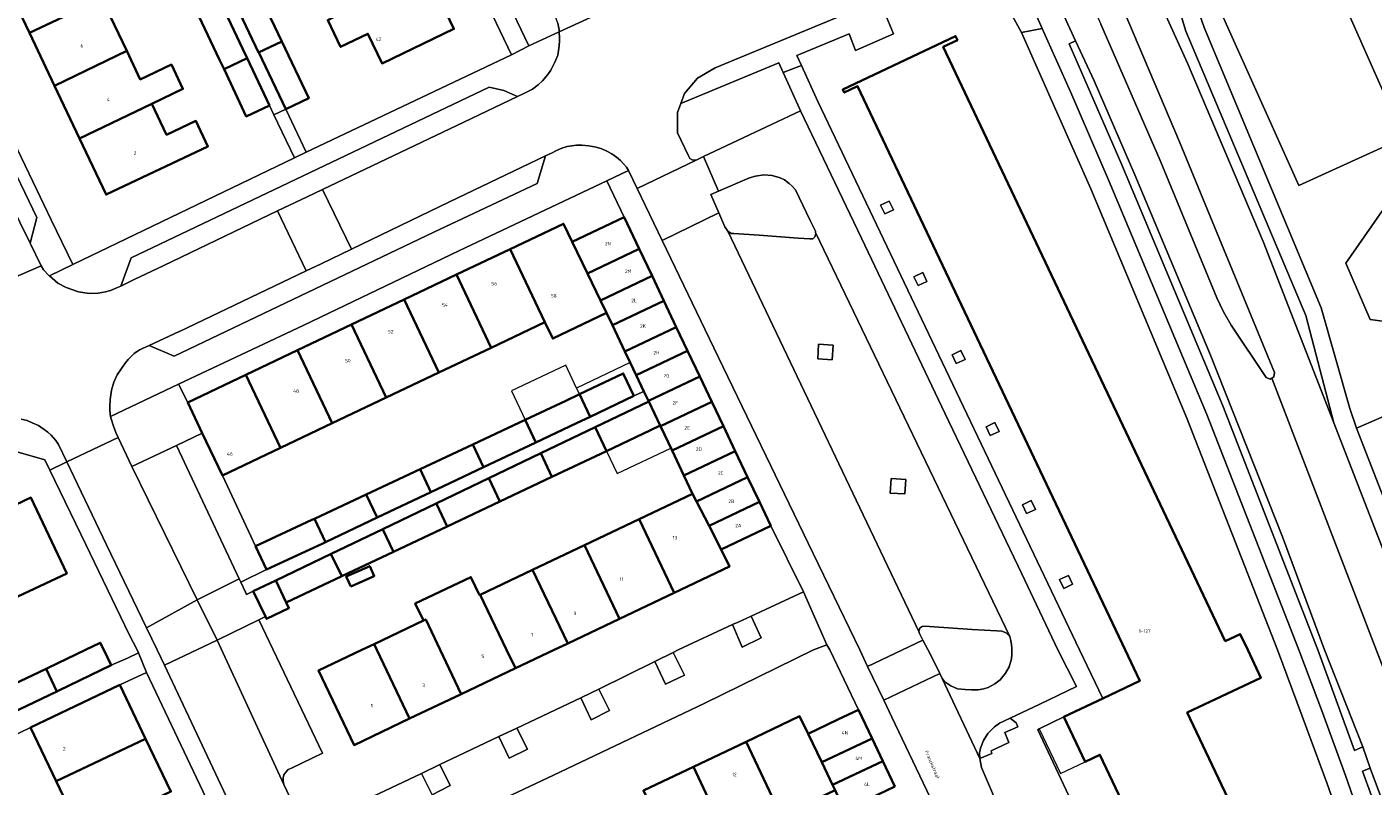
# Model space of a CAD drawing. Header units: metres. Extents: x 73718 to 76933, y 443658 to 446696.
# Tile 48 of 153: x 74535 to 74674, y 445486 to 445564. Entities that reach past the tile are written whole.
import ezdxf
from ezdxf.enums import TextEntityAlignment as Align

# ---------------------------------------------------------------- set-up
doc = ezdxf.new("R2010")
doc.units = ezdxf.units.M
for name, color, linetype, lineweight in [('B-WE-GR-BEPLANTING_CULTUUR_BODEMBEDEKKER-GV', 90, 'Continuous', 18), ('B-WE-GR-BEPLANTING_CULTUUR_HEESTERS-GV', 90, 'Continuous', 18), ('B-WE-OG-BEBOUWING-GV', 7, 'Continuous', 35), ('B-WE-OG-BEBOUWING-T18', 10, 'Continuous', 18), ('B-WE-OG-BEBOUWING_LUIFEL-GV', 7, 'Continuous', 18), ('B-WE-OG-TERREIN_BEGROEID-GV', 7, 'Continuous', 18), ('B-WE-OG-TERREIN_ERF-GV', 7, 'Continuous', 18), ('B-WE-OG-TOPOGRAFIE-T18', 10, 'Continuous', 18), ('B-WE-VH-GESLOTENVERHARDING_ASFALT-GV', 10, 'Continuous', 18), ('B-WE-VH-OPENVERHARDING-GV', 30, 'Continuous', 18), ('B-WE-VH-OPENVERHARDING_BETONSTRAATSTEEN-GV', 30, 'Continuous', 18), ('B-WE-VH-OPENVERHARDING_SIERBESTRATING-GV', 30, 'Continuous', 18), ('B-WE-VH-OPENVERHARDING_STRAATBAKSTEEN-GV', 30, 'Continuous', 18), ('B-WE-VH-OPENVERHARDING_TEGEL-GV', 30, 'Continuous', 18)]:
    doc.layers.add(name, color=color, linetype=linetype, lineweight=lineweight)
doc.styles.add('NLCS-ISO-M200-T18', font='NLCS-ISO.ttf', dxfattribs={"height": 0.36})

msp = doc.modelspace()

# ---------------------------------------------------------------- linework, layer by layer
at = {"layer": 'B-WE-GR-BEPLANTING_CULTUUR_BODEMBEDEKKER-GV', "flags": 128}
for points in [[(74602.576, 445556.102), (74602.231, 445555.162), (74602.221, 445553.081), (74603.353, 445550.717), (74603.509, 445550.458), (74603.725, 445550.319), (74604.133, 445550.268), (74604.895, 445550.632), (74609.62, 445552.886), (74614.876, 445555.351), (74614.766, 445555.582), (74613.094, 445559.287), (74612.649, 445560.275)], [(74606.484, 445544.852), (74607.105, 445543.423), (74607.245, 445543.183), (74607.398, 445542.992), (74607.74, 445542.75), (74608.02, 445542.726), (74610.625, 445542.586), (74614.626, 445542.257), (74615.82, 445542.183), (74616.126, 445542.207), (74616.316, 445542.385), (74616.43, 445542.704), (74616.41, 445542.84), (74616.392, 445542.969), (74615.846, 445544.087), (74614.346, 445547.211), (74614.017, 445547.592), (74613.711, 445547.871), (74613.203, 445548.239), (74612.759, 445548.456), (74611.959, 445548.684), (74611.081, 445548.772), (74610.244, 445548.645), (74609.62, 445548.467), (74606.435, 445547.084), (74605.661, 445546.748)], [(74609.782, 445503.468), (74608.458, 445502.854), (74607.88, 445502.586), (74608.868, 445500.282), (74610.805, 445501.232)], [(74636.341, 445501.357), (74636.176, 445501.559), (74635.971, 445501.75), (74635.528, 445501.914), (74635.032, 445501.966), (74632.479, 445502.103), (74628.096, 445502.381), (74627.41, 445502.445), (74627.27, 445502.369), (74627.118, 445502.228), (74627.054, 445502.026), (74627.016, 445501.874), (74627.066, 445501.695), (74627.18, 445501.479), (74627.427, 445501.009), (74627.942, 445500.027), (74627.956, 445500), (74629.163, 445497.586), (74629.418, 445497.053), (74629.596, 445496.843), (74629.774, 445496.634), (74630.308, 445496.318), (74630.994, 445496.014), (74631.782, 445495.939), (74632.417, 445495.902), (74633.115, 445495.902), (74633.699, 445496.005), (74634.119, 445496.146), (74634.816, 445496.515), (74635.35, 445496.922), (74635.907, 445497.596), (74636.275, 445498.27), (74636.516, 445499.07), (74636.566, 445499.527), (74636.57, 445500), (74636.57, 445500.163), (74636.543, 445500.531), (74636.467, 445500.962)], [(74601.773, 445499.735), (74599.898, 445498.81), (74600.982, 445496.461), (74602.951, 445497.391)], [(74594.142, 445495.967), (74593.369, 445495.586), (74592.297, 445495.079), (74593.366, 445492.82), (74595.229, 445493.768)], [(74585.736, 445491.972), (74583.885, 445491.097), (74584.957, 445488.891), (74586.816, 445489.794)], [(74575.932, 445487.322), (74577.016, 445485.103), (74578.865, 445486.09), (74577.823, 445488.222)]]:
    msp.add_lwpolyline(points, close=True, dxfattribs=at)
at = {"layer": 'B-WE-GR-BEPLANTING_CULTUUR_HEESTERS-GV', "flags": 128}
for points in [[(74582.853, 445579.275), (74579.471, 445577.68), (74586.956, 445562.01), (74590.081, 445563.434), (74590.069, 445563.636), (74589.929, 445564.322), (74589.661, 445565.085), (74585.938, 445572.831)], [(74668.724, 445570.83), (74676.214, 445553.917), (74679.557, 445555.46), (74669.982, 445576.981), (74669.35, 445576.701), (74666.744, 445575.549)], [(74624.41, 445545.176), (74623.979, 445546.078), (74623.077, 445545.648), (74623.508, 445544.745)], [(74627.408, 445538.722), (74626.506, 445538.292), (74626.936, 445537.389), (74627.839, 445537.82)], [(74616.626, 445529.881), (74618.123, 445529.786), (74618.218, 445531.283), (74616.721, 445531.378)], [(74630.425, 445530.294), (74630.855, 445529.392), (74631.758, 445529.823), (74631.327, 445530.725)], [(74544.769, 445521.794), (74546.192, 445518.811), (74550.764, 445520.972), (74553.426, 445522.237), (74551.924, 445525.396), (74550.997, 445527.259), (74544.005, 445523.971), (74544.057, 445523.711), (74544.298, 445522.962), (74544.552, 445522.303)], [(74633.922, 445522.903), (74634.353, 445522), (74635.255, 445522.431), (74634.824, 445523.334)], [(74550.764, 445520.972), (74557.218, 445507.288), (74557.372, 445506.965), (74560.021, 445508.247), (74558.901, 445510.652), (74555.487, 445517.901), (74553.426, 445522.237)], [(74624.18, 445517.598), (74624.085, 445516.101), (74625.582, 445516.007), (74625.677, 445517.504)], [(74638.55, 445515.327), (74637.647, 445514.896), (74638.078, 445513.993), (74638.981, 445514.424)], [(74641.906, 445506.308), (74642.809, 445506.738), (74642.378, 445507.641), (74641.475, 445507.21)], [(74633.294, 445488.847), (74634.524, 445489.35), (74634.425, 445489.627), (74636.27, 445490.482), (74635.848, 445491.53), (74637.18, 445492.114), (74637.017, 445492.512), (74636.408, 445492.996), (74635.293, 445492.463), (74634.786, 445492.099), (74634.097, 445491.418), (74633.638, 445490.694), (74633.346, 445489.919), (74633.228, 445489.418)]]:
    msp.add_lwpolyline(points, close=True, dxfattribs=at)
for points in [[(74676.794, 445552.568), (74666.021, 445547.672), (74657.816, 445565.927), (74667.349, 445570.206), (74665.218, 445574.848), (74664.944, 445574.7), (74664.437, 445575.697), (74663.939, 445576.255), (74663.232, 445576.497), (74662.521, 445576.363), (74662.498, 445576.359), (74657.551, 445574.033), (74656.324, 445573.162), (74655.428, 445571.951), (74654.954, 445570.523), (74654.953, 445570.521), (74655.376, 445567.298), (74655.727, 445565.573), (74656.3, 445563.907), (74668.328, 445535.124), (74671.29, 445524.761), (74671.968, 445522.756), (74681.438, 445526.853)], [(74676.118, 445533.539), (74673.372, 445533.902), (74670.85, 445539.71), (74677.285, 445548.949)]]:
    msp.add_lwpolyline(points, dxfattribs=at)
at = {"layer": 'B-WE-OG-BEBOUWING-GV', "flags": 128}
for points in [[(74533.113, 445568.748), (74535.681, 445563.328), (74543.116, 445566.879), (74541.845, 445569.54), (74540.549, 445572.297)], [(74566.894, 445564.978), (74566.907, 445564.95), (74566.302, 445564.66), (74567.62, 445561.906), (74570.428, 445563.25), (74571.887, 445560.204), (74579.27, 445563.738), (74576.485, 445569.556)], [(74558.981, 445567.919), (74556.62, 445566.779), (74559.214, 445561.313), (74561.596, 445562.45)], [(74535.681, 445563.328), (74538.252, 445557.899), (74545.671, 445561.486), (74543.116, 445566.879)], [(74553.061, 445565.059), (74555.206, 445560.557), (74555.655, 445559.605), (74558.024, 445560.743), (74557.583, 445561.678), (74555.428, 445566.203)], [(74641.908, 445493.116), (74644.091, 445488.518), (74645.604, 445489.236), (74674.863, 445427.597), (74683.865, 445431.87), (74654.584, 445493.554), (74662.148, 445497.144), (74660.792, 445500), (74660.02, 445501.627), (74658.477, 445500.895), (74629.52, 445561.897), (74630.981, 445562.591), (74630.782, 445563.011), (74619.207, 445557.517), (74619.354, 445557.208), (74620.723, 445557.858), (74648.187, 445500), (74649.699, 445496.814), (74645.912, 445495.016)], [(74538.252, 445557.899), (74540.819, 445552.481), (74548.248, 445556.048), (74551.437, 445557.58), (74550.251, 445560.084), (74547.053, 445558.569), (74545.671, 445561.486)], [(74562.002, 445555.498), (74564.382, 445556.639), (74561.596, 445562.45), (74559.214, 445561.313), (74559.216, 445561.309)], [(74555.655, 445559.605), (74557.935, 445554.769), (74560.313, 445555.89), (74558.024, 445560.743)], [(74548.248, 445556.048), (74540.819, 445552.481), (74543.543, 445546.732), (74554.009, 445551.691), (74552.769, 445554.307), (74549.75, 445552.877)], [(74594.949, 445534.589), (74594.329, 445535.874), (74592.994, 445538.642), (74591.416, 445541.882), (74590.527, 445543.751), (74585.033, 445541.139), (74588.609, 445533.65), (74589.417, 445531.959)], [(74596.743, 445544.415), (74591.416, 445541.882), (74592.994, 445538.642), (74598.291, 445541.16)], [(74585.033, 445541.139), (74579.537, 445538.526), (74583.076, 445531.019), (74588.609, 445533.65)], [(74599.61, 445538.385), (74598.291, 445541.16), (74592.994, 445538.642), (74594.329, 445535.874)], [(74574.167, 445535.972), (74577.715, 445528.47), (74583.076, 445531.019), (74579.537, 445538.526)], [(74600.825, 445535.831), (74599.61, 445538.385), (74594.329, 445535.874), (74594.949, 445534.589), (74595.551, 445533.323)], [(74574.167, 445535.972), (74568.757, 445533.4), (74572.306, 445525.898), (74577.715, 445528.47)], [(74600.825, 445535.831), (74595.551, 445533.323), (74596.833, 445530.626), (74602.107, 445533.134)], [(74563.207, 445530.761), (74566.777, 445523.269), (74572.306, 445525.898), (74568.757, 445533.4)], [(74597.993, 445528.187), (74603.267, 445530.694), (74602.107, 445533.134), (74596.833, 445530.626), (74597.367, 445529.502)], [(74557.888, 445528.232), (74561.46, 445520.741), (74566.777, 445523.269), (74563.207, 445530.761)], [(74597.993, 445528.187), (74598.785, 445526.521), (74599.238, 445525.569), (74604.512, 445528.076), (74603.267, 445530.694)], [(74597.753, 445526.073), (74596.658, 445528.376), (74592.152, 445526.232), (74593.25, 445523.93)], [(74551.924, 445525.396), (74553.426, 445522.237), (74555.487, 445517.901), (74561.46, 445520.741), (74557.888, 445528.232)], [(74600.48, 445522.957), (74605.753, 445525.465), (74604.512, 445528.076), (74599.238, 445525.569), (74599.272, 445525.498), (74600.451, 445523.019)], [(74587.666, 445521.284), (74591.869, 445523.273), (74593.25, 445523.93), (74592.152, 445526.232), (74590.774, 445525.576), (74586.571, 445523.606)], [(74599.272, 445525.498), (74593.764, 445522.855), (74593.792, 445522.796), (74594.933, 445520.406), (74599.465, 445522.546), (74600.451, 445523.019)], [(74601.673, 445520.449), (74606.946, 445522.957), (74605.753, 445525.465), (74600.48, 445522.957)], [(74582.311, 445518.751), (74587.666, 445521.284), (74586.571, 445523.606), (74581.205, 445521.09)], [(74593.764, 445522.855), (74588.187, 445520.178), (74588.213, 445520.123), (74589.338, 445517.762), (74594.933, 445520.406), (74593.792, 445522.796)], [(74608.164, 445520.395), (74606.946, 445522.957), (74601.673, 445520.449), (74602.891, 445517.888)], [(74582.311, 445518.751), (74581.205, 445521.09), (74575.783, 445518.549), (74576.899, 445516.19), (74578.83, 445517.104)], [(74588.187, 445520.178), (74582.847, 445517.616), (74582.872, 445517.564), (74583.986, 445515.233), (74589.338, 445517.762), (74588.213, 445520.123)], [(74603.777, 445516.024), (74604.18, 445515.242), (74609.428, 445517.737), (74608.164, 445520.395), (74602.891, 445517.888)], [(74575.783, 445518.549), (74570.259, 445515.959), (74571.391, 445513.584), (74576.899, 445516.19)], [(74582.847, 445517.616), (74577.45, 445515.026), (74577.473, 445514.977), (74578.578, 445512.679), (74583.986, 445515.233), (74582.872, 445517.564)], [(74610.636, 445515.195), (74609.428, 445517.737), (74604.18, 445515.242), (74605.47, 445512.738)], [(74566.074, 445511.068), (74571.391, 445513.584), (74570.259, 445515.959), (74564.932, 445513.462)], [(74603.777, 445516.024), (74598.275, 445513.408), (74601.883, 445505.852), (74607.558, 445508.551), (74606.726, 445510.302), (74605.47, 445512.738), (74604.18, 445515.242)], [(74530.255, 445512.997), (74533.959, 445505.225), (74539.505, 445507.847), (74535.826, 445515.63)], [(74577.45, 445515.026), (74571.959, 445512.391), (74571.981, 445512.346), (74573.062, 445510.072), (74578.578, 445512.679), (74577.473, 445514.977)], [(74611.813, 445512.721), (74610.636, 445515.195), (74605.47, 445512.738), (74606.726, 445510.302)], [(74566.074, 445511.068), (74564.932, 445513.462), (74564.67, 445513.339), (74558.901, 445510.652), (74560.021, 445508.247), (74565.79, 445510.934)], [(74596.284, 445503.19), (74601.883, 445505.852), (74598.275, 445513.408), (74592.682, 445510.748)], [(74571.959, 445512.391), (74566.656, 445509.847), (74566.676, 445509.805), (74567.746, 445507.561), (74573.062, 445510.072), (74571.981, 445512.346)], [(74596.284, 445503.19), (74592.682, 445510.748), (74587.342, 445508.209), (74590.951, 445500.654)], [(74560.964, 445507.115), (74562.043, 445504.866), (74567.746, 445507.561), (74566.676, 445509.805), (74566.656, 445509.847)], [(74568.668, 445506.513), (74571.08, 445507.581), (74570.627, 445508.605), (74568.215, 445507.537)], [(74585.586, 445498.103), (74589.575, 445500), (74590.951, 445500.654), (74587.342, 445508.209), (74581.958, 445505.649), (74584.674, 445500)], [(74559.908, 445503.411), (74560.021, 445503.177), (74562.323, 445504.282), (74562.043, 445504.866), (74560.964, 445507.115), (74558.661, 445506.01)], [(74580.013, 445495.453), (74585.586, 445498.103), (74584.674, 445500), (74581.958, 445505.649), (74581.897, 445505.62), (74581.014, 445507.478), (74575.301, 445504.761), (74576.134, 445503.01), (74576.367, 445503.121), (74577.851, 445500)], [(74580.013, 445495.453), (74577.851, 445500), (74576.367, 445503.121), (74576.134, 445503.01), (74571.066, 445500.6), (74571.352, 445500), (74574.721, 445492.937)], [(74538.484, 445495.731), (74538.698, 445495.833), (74544.068, 445498.426), (74543.308, 445500), (74542.953, 445500.736), (74541.429, 445500), (74537.582, 445498.142), (74537.381, 445498.047)], [(74574.721, 445492.937), (74571.352, 445500), (74571.066, 445500.6), (74569.805, 445500), (74565.37, 445497.891), (74569.016, 445490.224)], [(74533.055, 445493.137), (74538.484, 445495.731), (74537.381, 445498.047), (74531.943, 445495.47)], [(74544.951, 445496.419), (74535.783, 445492.035), (74538.423, 445486.513), (74547.601, 445490.877)], [(74620.81, 445493.847), (74618.691, 445492.839), (74615.632, 445491.385), (74617.035, 445488.456), (74622.205, 445490.914)], [(74615.632, 445491.385), (74614.774, 445493.191), (74609.266, 445490.572), (74612.873, 445482.968), (74618.404, 445485.598), (74618.149, 445486.13), (74617.035, 445488.456)], [(74547.601, 445490.877), (74538.423, 445486.513), (74541.018, 445481.086), (74550.196, 445485.45)], [(74609.266, 445490.572), (74603.868, 445488.005), (74607.442, 445480.386), (74612.873, 445482.968)], [(74617.035, 445488.456), (74618.149, 445486.13), (74623.312, 445488.585), (74622.205, 445490.914)], [(74624.562, 445485.956), (74623.312, 445488.585), (74618.149, 445486.13), (74618.404, 445485.598), (74618.691, 445484.995), (74619.401, 445483.502)], [(74602.252, 445477.918), (74604.7, 445479.082), (74605.504, 445477.392), (74608.237, 445478.692), (74607.442, 445480.386), (74603.868, 445488.005), (74598.721, 445485.558)]]:
    msp.add_lwpolyline(points, close=True, dxfattribs=at)
at = {"layer": 'B-WE-OG-BEBOUWING_LUIFEL-GV', "flags": 128}
for points in [[(74592.152, 445526.232), (74591.848, 445526.878), (74590.747, 445529.219), (74585.166, 445526.593), (74586.571, 445523.606)], [(74591.848, 445526.878), (74592.152, 445526.232), (74596.658, 445528.376), (74597.753, 445526.073), (74598.785, 445526.521), (74597.993, 445528.187), (74597.367, 445529.502)], [(74599.465, 445522.546), (74594.933, 445520.406), (74596.02, 445518.104), (74601.548, 445520.711), (74600.48, 445522.957), (74600.451, 445523.019)], [(74641.908, 445493.116), (74639.362, 445491.907), (74641.545, 445487.309), (74644.091, 445488.518)]]:
    msp.add_lwpolyline(points, close=True, dxfattribs=at)
at = {"layer": 'B-WE-OG-TERREIN_BEGROEID-GV', "flags": 128}
for points in [[(74648.599, 445573.426), (74654.616, 445560.215), (74662.387, 445541.907), (74669.62, 445523.314), (74666.763, 445534.327), (74654.421, 445563.507), (74653.766, 445565.667), (74653.328, 445568.288), (74652.959, 445569.743), (74651.296, 445573.555), (74650.734, 445574.008), (74650.013, 445574.038)], [(74672.611, 445490.037), (74668.686, 445500), (74664.354, 445511.603), (74656.969, 445530.265), (74649.191, 445548.767), (74645.013, 445558.416), (74643.108, 445562.505), (74642.438, 445562.229), (74647.851, 445549.8), (74658.249, 445525.035), (74667.978, 445500), (74669.885, 445494.846), (74671.764, 445489.681)], [(74676.21, 445480.265), (74673.369, 445487.869), (74672.573, 445487.554), (74675.335, 445479.957)]]:
    msp.add_lwpolyline(points, close=True, dxfattribs=at)
at = {"layer": 'B-WE-OG-TERREIN_ERF-GV', "flags": 128}
for points in [[(74528.759, 445563.18), (74537.92, 445544.161), (74540.142, 445539.548), (74562.907, 445550.494), (74560.782, 445554.913), (74560.776, 445554.925), (74560.313, 445555.89), (74557.935, 445554.769), (74555.655, 445559.605), (74555.206, 445560.557), (74553.061, 445565.059), (74550.51, 445570.411), (74547.932, 445575.821), (74545.247, 445581.456), (74542.768, 445586.659), (74542.702, 445586.795), (74539.973, 445592.454), (74532.656, 445588.959)], [(74535.363, 445583.246), (74537.694, 445584.374), (74538.586, 445583.211), (74539.982, 445580.278), (74540.216, 445579.051), (74537.879, 445577.934), (74540.549, 445572.297), (74541.845, 445569.54), (74543.116, 445566.879), (74545.671, 445561.486), (74547.053, 445558.569), (74550.251, 445560.084), (74551.437, 445557.58), (74548.248, 445556.048), (74549.75, 445552.877), (74552.769, 445554.307), (74554.009, 445551.691), (74543.543, 445546.732), (74540.819, 445552.481), (74538.252, 445557.899), (74535.681, 445563.328), (74533.113, 445568.748)], [(74558.981, 445567.919), (74561.596, 445562.45), (74564.382, 445556.639), (74562.002, 445555.498), (74564.101, 445551.077), (74585.19, 445561.082), (74575.889, 445580.485)], [(74576.485, 445569.556), (74579.27, 445563.738), (74571.887, 445560.204), (74570.428, 445563.25), (74567.62, 445561.906), (74566.302, 445564.66)], [(74623.729, 445564.886), (74624.399, 445563.227), (74620.504, 445561.53), (74619.872, 445563.226), (74614.486, 445561.016), (74614.962, 445559.973), (74616.639, 445556.302), (74629.056, 445530.254), (74643.528, 445500), (74645.912, 445495.016), (74649.699, 445496.814), (74648.187, 445500), (74620.723, 445557.858), (74619.354, 445557.208), (74619.207, 445557.517), (74630.782, 445563.011), (74630.981, 445562.591), (74629.52, 445561.897), (74658.477, 445500.895), (74660.02, 445501.627), (74660.792, 445500), (74662.148, 445497.144), (74654.584, 445493.554), (74683.865, 445431.87)], [(74675.74, 445466.919), (74668.899, 445486.348), (74666.387, 445493.183), (74663.831, 445500), (74654.522, 445523.775), (74644.68, 445547.335), (74637.573, 445563.389), (74636.582, 445565.108)], [(74569.699, 445484.358), (74575.932, 445487.322), (74577.823, 445488.222), (74579.698, 445489.114), (74583.885, 445491.097), (74585.736, 445491.972), (74592.297, 445495.079), (74593.369, 445495.586), (74594.142, 445495.967), (74599.898, 445498.81), (74601.773, 445499.735), (74602.307, 445500), (74607.88, 445502.586), (74608.458, 445502.854), (74609.782, 445503.468), (74615.176, 445505.971), (74611.813, 445512.721), (74606.726, 445510.302), (74607.558, 445508.551), (74601.883, 445505.852), (74596.284, 445503.19), (74590.951, 445500.654), (74589.575, 445500), (74585.586, 445498.103), (74580.013, 445495.453), (74574.721, 445492.937), (74569.016, 445490.224), (74565.37, 445497.891), (74569.805, 445500), (74571.066, 445500.6), (74576.134, 445503.01), (74575.301, 445504.761), (74581.014, 445507.478), (74581.897, 445505.62), (74581.958, 445505.649), (74587.342, 445508.209), (74592.682, 445510.748), (74598.275, 445513.408), (74603.777, 445516.024), (74602.891, 445517.888), (74601.673, 445520.449), (74600.48, 445522.957), (74600.451, 445523.019), (74599.465, 445522.546), (74594.933, 445520.406), (74589.338, 445517.762), (74583.986, 445515.233), (74578.578, 445512.679), (74573.062, 445510.072), (74567.746, 445507.561), (74562.043, 445504.866), (74562.323, 445504.282), (74560.021, 445503.177), (74559.908, 445503.411), (74559.23, 445503.079), (74560.714, 445500), (74565.763, 445489.385), (74562.589, 445487.842), (74562.233, 445487.716), (74562.005, 445487.449), (74561.801, 445487.181), (74561.714, 445486.864), (74561.74, 445486.521), (74561.79, 445486.181), (74561.79, 445486.178), (74563.968, 445481.635)], [(74531.943, 445495.47), (74537.381, 445498.047), (74537.582, 445498.142), (74541.429, 445500), (74542.953, 445500.736), (74543.308, 445500), (74544.068, 445498.426), (74545.755, 445499.158), (74546.86, 445499.694), (74546.739, 445500), (74545.9, 445501.575), (74541.479, 445510.82), (74537.767, 445518.461), (74537.26, 445519.505), (74534.274, 445520.368)], [(74530.255, 445512.997), (74535.826, 445515.63), (74539.505, 445507.847), (74533.959, 445505.225)], [(74598.721, 445485.558), (74603.868, 445488.005), (74609.266, 445490.572), (74614.774, 445493.191), (74615.632, 445491.385), (74618.691, 445492.839), (74620.81, 445493.847), (74617.881, 445500), (74617.577, 445500.523), (74616.191, 445500), (74604.982, 445494.5), (74589.494, 445487.135), (74580.341, 445482.815)], [(74559.267, 445473.309), (74547.701, 445497.688), (74544.951, 445496.419), (74547.601, 445490.877), (74550.196, 445485.45)], [(74674.863, 445427.597), (74645.604, 445489.236), (74644.091, 445488.518), (74641.908, 445493.116), (74639.362, 445491.907), (74639.229, 445491.803), (74645.039, 445479.397), (74659.077, 445449.929), (74670.198, 445426.641), (74671.948, 445422.979), (74672.025, 445422.818), (74676.462, 445424.912)], [(74541.018, 445481.086), (74538.423, 445486.513), (74535.783, 445492.035), (74527.846, 445488.183)]]:
    msp.add_lwpolyline(points, dxfattribs=at)
for points in [[(74596.743, 445544.415), (74594.965, 445548.166), (74579.767, 445540.961), (74563.836, 445533.347), (74550.997, 445527.259), (74551.924, 445525.396), (74557.888, 445528.232), (74563.207, 445530.761), (74568.757, 445533.4), (74574.167, 445535.972), (74579.537, 445538.526), (74585.033, 445541.139), (74590.527, 445543.751), (74591.416, 445541.882)], [(74623.979, 445546.078), (74624.41, 445545.176), (74623.508, 445544.745), (74623.077, 445545.648)], [(74626.506, 445538.292), (74627.408, 445538.722), (74627.839, 445537.82), (74626.936, 445537.389)], [(74671.968, 445522.756), (74680.831, 445500), (74681.178, 445499.109), (74682.518, 445499.584), (74683.245, 445499.103), (74684.807, 445498.334), (74686.477, 445497.84), (74688.207, 445497.637), (74689.946, 445497.728), (74691.223, 445497.998), (74693.253, 445498.779), (74705.571, 445503.769), (74708.98, 445505.101), (74713.91, 445507.029), (74717.48, 445508.424), (74716.438, 445510.621), (74715.406, 445512.902), (74710.301, 445524.184), (74704.558, 445536.882), (74690.623, 445530.844), (74681.438, 445526.853)], [(74555.487, 445517.901), (74558.901, 445510.652), (74564.67, 445513.339), (74564.932, 445513.462), (74570.259, 445515.959), (74575.783, 445518.549), (74581.205, 445521.09), (74586.571, 445523.606), (74590.774, 445525.576), (74592.152, 445526.232), (74596.658, 445528.376), (74597.753, 445526.073), (74598.785, 445526.521), (74597.993, 445528.187), (74597.367, 445529.502), (74596.833, 445530.626), (74595.551, 445533.323), (74594.949, 445534.589), (74589.417, 445531.959), (74588.609, 445533.65), (74583.076, 445531.019), (74577.715, 445528.47), (74572.306, 445525.898), (74566.777, 445523.269), (74561.46, 445520.741)], [(74631.327, 445530.725), (74631.758, 445529.823), (74630.855, 445529.392), (74630.425, 445530.294)], [(74634.353, 445522), (74633.922, 445522.903), (74634.824, 445523.334), (74635.255, 445522.431)], [(74638.55, 445515.327), (74638.981, 445514.424), (74638.078, 445513.993), (74637.647, 445514.896)], [(74568.668, 445506.513), (74568.215, 445507.537), (74570.627, 445508.605), (74571.08, 445507.581)], [(74641.906, 445506.308), (74641.475, 445507.21), (74642.378, 445507.641), (74642.809, 445506.738)]]:
    msp.add_lwpolyline(points, close=True, dxfattribs=at)
at = {"layer": 'B-WE-VH-GESLOTENVERHARDING_ASFALT-GV', "flags": 128}
for points in [[(74677.353, 445503.373), (74669.62, 445523.314), (74662.387, 445541.907), (74654.616, 445560.215), (74648.599, 445573.426), (74647.808, 445575.162), (74646.372, 445578.315), (74645.716, 445579.66), (74640.936, 445577.545), (74645.897, 445566.797), (74646.86, 445567.208), (74647.244, 445567.212), (74647.525, 445566.95), (74653.797, 445552.153), (74663.528, 445528.482), (74663.487, 445528.032), (74663.258, 445527.887), (74682.615, 445477.585)], [(74639.601, 445570.157), (74643.108, 445562.505), (74645.013, 445558.416), (74649.191, 445548.767), (74656.969, 445530.265), (74664.354, 445511.603), (74668.686, 445500), (74672.611, 445490.037), (74673.369, 445487.869), (74676.21, 445480.265)], [(74596.128, 445566.215), (74590.081, 445563.434), (74590.119, 445562.786), (74590.101, 445562.521), (74590.069, 445562.023), (74589.929, 445561.059), (74589.623, 445560.321), (74589.217, 445559.509), (74588.899, 445559.064), (74588.379, 445558.429), (74587.934, 445558.01), (74587.35, 445557.565), (74586.978, 445557.381), (74586.524, 445557.157), (74585.793, 445556.808), (74581.074, 445554.552), (74565.775, 445547.265), (74568.732, 445541.131), (74578.813, 445545.99), (74588.668, 445550.713), (74589.345, 445551.038), (74589.802, 445551.254), (74590.361, 445551.494), (74590.881, 445551.659), (74591.391, 445551.75), (74591.847, 445551.813), (74592.419, 445551.813), (74593.13, 445551.738), (74593.88, 445551.61), (74594.452, 445551.445), (74594.986, 445551.205), (74595.48, 445550.925), (74595.964, 445550.582), (74596.357, 445550.253), (74596.687, 445549.896), (74596.979, 445549.542), (74597.195, 445549.223), (74598.073, 445547.369), (74604.133, 445550.268), (74603.725, 445550.319), (74603.509, 445550.458), (74603.353, 445550.717), (74602.221, 445553.081), (74602.231, 445555.162), (74602.576, 445556.102), (74602.949, 445557.115), (74604.291, 445558.706), (74606.095, 445559.744), (74626.229, 445568.103)], [(74589.929, 445564.322), (74590.069, 445563.636), (74590.081, 445563.434), (74596.128, 445566.215)], [(74682.615, 445477.585), (74663.258, 445527.887), (74663.105, 445527.79), (74662.68, 445527.945), (74659.082, 445533.318), (74658.308, 445534.708), (74657.626, 445536.146), (74651.787, 445550.246), (74645.703, 445564.242)], [(74530.919, 445536.863), (74536.891, 445539.408), (74535.751, 445541.735), (74533.626, 445546.075)], [(74534.82, 445523.67), (74535.456, 445523.531), (74535.938, 445523.315), (74536.6, 445523.023), (74537.183, 445522.63), (74537.577, 445522.351), (74537.921, 445522.032), (74538.149, 445521.766), (74538.379, 445521.487), (74538.645, 445521.081), (74539.509, 445519.291), (74544.769, 445521.794), (74544.552, 445522.303), (74544.298, 445522.962), (74544.057, 445523.711), (74544.005, 445523.971), (74543.967, 445524.157), (74543.933, 445524.689), (74543.917, 445524.944), (74543.955, 445525.718), (74544.095, 445526.646), (74544.349, 445527.484), (74544.679, 445528.233), (74545.047, 445528.793), (74545.491, 445529.416), (74545.809, 445529.797), (74546.445, 445530.418), (74546.99, 445530.788), (74547.091, 445530.843), (74547.27, 445530.94), (74547.96, 445531.255), (74551.055, 445532.668), (74551.08, 445532.68), (74564.102, 445538.906), (74561.157, 445545.059), (74549.467, 445539.463), (74546.432, 445538.005), (74545.073, 445537.353), (74544.729, 445537.188), (74544.005, 445536.908), (74543.485, 445536.755), (74542.748, 445536.603), (74541.82, 445536.59), (74540.702, 445536.767), (74539.432, 445537.211), (74538.605, 445537.642), (74537.718, 445538.383), (74537.691, 445538.405), (74537.131, 445539.001), (74536.891, 445539.408), (74530.919, 445536.863)]]:
    msp.add_lwpolyline(points, dxfattribs=at)
for points in [[(74676.794, 445552.568), (74676.214, 445553.917), (74668.724, 445570.83), (74667.349, 445570.206), (74657.816, 445565.927), (74666.021, 445547.672)], [(74564.102, 445538.906), (74565.627, 445539.635), (74568.732, 445541.131), (74565.775, 445547.265), (74564.179, 445546.505), (74561.157, 445545.059)]]:
    msp.add_lwpolyline(points, close=True, dxfattribs=at)
at = {"layer": 'B-WE-VH-OPENVERHARDING-GV', "flags": 128}
msp.add_lwpolyline([(74558.661, 445506.01), (74560.964, 445507.115), (74566.656, 445509.847), (74571.959, 445512.391), (74577.45, 445515.026), (74582.847, 445517.616), (74588.187, 445520.178), (74593.764, 445522.855), (74599.272, 445525.498), (74599.238, 445525.569), (74598.785, 445526.521), (74597.753, 445526.073), (74593.25, 445523.93), (74591.869, 445523.273), (74587.666, 445521.284), (74582.311, 445518.751), (74578.83, 445517.104), (74576.899, 445516.19), (74571.391, 445513.584), (74566.074, 445511.068), (74565.79, 445510.934), (74560.021, 445508.247), (74557.372, 445506.965), (74557.854, 445505.935), (74557.976, 445505.681)], close=True, dxfattribs=at)
msp.add_lwpolyline([(74527.846, 445488.183), (74535.783, 445492.035), (74544.951, 445496.419), (74547.701, 445497.688), (74546.86, 445499.694), (74545.755, 445499.158), (74544.068, 445498.426), (74538.698, 445495.833), (74538.484, 445495.731), (74533.055, 445493.137)], dxfattribs=at)
at = {"layer": 'B-WE-VH-OPENVERHARDING_BETONSTRAATSTEEN-GV', "flags": 128}
for points in [[(74535.751, 445541.735), (74536.444, 445544.386), (74533.116, 445551.306), (74529.289, 445559.273), (74527.06, 445559.778), (74527.997, 445557.858), (74533.626, 445546.075)], [(74585.793, 445556.808), (74584.393, 445557.438), (74582.895, 445557.772), (74565.207, 445549.338), (74546.122, 445540.228), (74545.073, 445537.353), (74546.432, 445538.005), (74549.467, 445539.463), (74561.157, 445545.059), (74564.179, 445546.505), (74565.775, 445547.265), (74581.074, 445554.552)], [(74604.895, 445550.632), (74606.435, 445547.084), (74609.62, 445548.467), (74610.244, 445548.645), (74611.081, 445548.772), (74611.959, 445548.684), (74612.759, 445548.456), (74613.203, 445548.239), (74613.711, 445547.871), (74614.017, 445547.592), (74614.346, 445547.211), (74615.846, 445544.087), (74616.392, 445542.969), (74616.41, 445542.84), (74636.341, 445501.357), (74636.467, 445500.962), (74636.543, 445500.531), (74636.57, 445500.163), (74636.57, 445500), (74636.566, 445499.527), (74636.516, 445499.07), (74636.275, 445498.27), (74635.907, 445497.596), (74635.35, 445496.922), (74634.816, 445496.515), (74634.119, 445496.146), (74633.699, 445496.005), (74633.115, 445495.902), (74632.417, 445495.902), (74631.782, 445495.939), (74630.994, 445496.014), (74630.308, 445496.318), (74629.774, 445496.634), (74629.596, 445496.843), (74629.418, 445497.053), (74633.294, 445488.847), (74633.228, 445489.418), (74633.346, 445489.919), (74633.638, 445490.694), (74634.097, 445491.418), (74634.786, 445492.099), (74635.293, 445492.463), (74636.408, 445492.996), (74639.43, 445494.439), (74643.201, 445496.249), (74641.296, 445500), (74637.559, 445507.873), (74629.707, 445524.24), (74621.119, 445542.273), (74614.876, 445555.351), (74609.62, 445552.886)], [(74588.668, 445550.713), (74578.813, 445545.99), (74568.732, 445541.131), (74565.627, 445539.635), (74564.102, 445538.906), (74551.08, 445532.68), (74551.055, 445532.668), (74547.96, 445531.255), (74550.543, 445530.163), (74561.22, 445535.264), (74577.201, 445542.865), (74587.8, 445547.881)], [(74679.182, 445548.735), (74677.285, 445548.949), (74670.85, 445539.71), (74673.372, 445533.902), (74676.118, 445533.539), (74677.289, 445530.974), (74683.754, 445530.238), (74688.131, 445536.319), (74686.339, 445540.445), (74686.308, 445540.405), (74685.164, 445538.908), (74683.222, 445539.098), (74682.505, 445540.864), (74683.626, 445542.414), (74685.496, 445542.225), (74685.528, 445542.222), (74682.876, 445548.094), (74681.767, 445546.57), (74679.994, 445546.695)], [(74616.41, 445542.84), (74616.43, 445542.704), (74616.316, 445542.385), (74616.126, 445542.207), (74615.82, 445542.183), (74614.626, 445542.257), (74610.625, 445542.586), (74608.02, 445542.726), (74607.74, 445542.75), (74607.398, 445542.992), (74627.016, 445501.874), (74627.054, 445502.026), (74627.118, 445502.228), (74627.27, 445502.369), (74627.41, 445502.445), (74628.096, 445502.381), (74632.479, 445502.103), (74635.032, 445501.966), (74635.528, 445501.914), (74635.971, 445501.75), (74636.176, 445501.559), (74636.341, 445501.357)], [(74616.626, 445529.881), (74616.721, 445531.378), (74618.218, 445531.283), (74618.123, 445529.786)], [(74546.192, 445518.811), (74552.907, 445505.125), (74557.218, 445507.288), (74550.764, 445520.972)], [(74624.18, 445517.598), (74625.677, 445517.504), (74625.582, 445516.007), (74624.085, 445516.101)], [(74559.23, 445503.079), (74554.948, 445500.983), (74561.79, 445486.181), (74561.74, 445486.521), (74561.714, 445486.864), (74561.801, 445487.181), (74562.005, 445487.449), (74562.233, 445487.716), (74562.589, 445487.842), (74565.763, 445489.385), (74560.714, 445500)]]:
    msp.add_lwpolyline(points, close=True, dxfattribs=at)
at = {"layer": 'B-WE-VH-OPENVERHARDING_SIERBESTRATING-GV', "flags": 128}
msp.add_lwpolyline([(74549.534, 445498.439), (74554.948, 445500.983), (74552.907, 445505.125), (74547.701, 445502.275), (74548.797, 445500)], close=True, dxfattribs=at)
at = {"layer": 'B-WE-VH-OPENVERHARDING_STRAATBAKSTEEN-GV', "flags": 128}
for points in [[(74663.258, 445527.887), (74663.487, 445528.032), (74663.528, 445528.482), (74653.797, 445552.153), (74647.525, 445566.95), (74647.244, 445567.212), (74646.86, 445567.208), (74645.897, 445566.797), (74645.255, 445566.523), (74644.979, 445566.232), (74644.983, 445565.831), (74645.703, 445564.242), (74651.787, 445550.246), (74657.626, 445536.146), (74658.308, 445534.708), (74659.082, 445533.318), (74662.68, 445527.945), (74663.105, 445527.79)], [(74606.435, 445547.084), (74604.895, 445550.632), (74604.133, 445550.268), (74598.073, 445547.369), (74600.648, 445542.035), (74606.484, 445544.852), (74605.661, 445546.748)], [(74600.648, 445542.035), (74605.975, 445531.001), (74615.657, 445510.95), (74620.944, 445500), (74621.751, 445498.305), (74627.427, 445501.009), (74627.18, 445501.479), (74627.066, 445501.695), (74627.016, 445501.874), (74607.398, 445542.992), (74607.245, 445543.183), (74607.105, 445543.423), (74606.484, 445544.852)], [(74544.769, 445521.794), (74539.509, 445519.291), (74543.6, 445510.782), (74547.701, 445502.275), (74552.907, 445505.125), (74546.192, 445518.811)], [(74582.12, 445443.633), (74582.12, 445443.634), (74579.063, 445450.013), (74575.594, 445457.252), (74574.597, 445459.331), (74568.836, 445471.354), (74568.745, 445471.608), (74566.873, 445475.492), (74566.695, 445475.949), (74563.968, 445481.635), (74561.79, 445486.178), (74561.79, 445486.181), (74554.948, 445500.983), (74549.534, 445498.439), (74558.663, 445479.098), (74561.58, 445472.944), (74569.72, 445455.708), (74577.133, 445440.074), (74579.69, 445434.766), (74585.298, 445437.407), (74585.202, 445437.597)], [(74621.751, 445498.305), (74623.401, 445494.841), (74629.163, 445497.586), (74627.956, 445500), (74627.942, 445500.027), (74627.427, 445501.009)], [(74639.105, 445461.786), (74644.964, 445449.527), (74645.182, 445449.17), (74645.819, 445447.761), (74645.933, 445447.457), (74651.005, 445450.091), (74634.664, 445485.058), (74633.444, 445487.913), (74633.294, 445488.847), (74629.418, 445497.053), (74629.163, 445497.586), (74623.401, 445494.841), (74624.24, 445493.081), (74632.826, 445475.086), (74638.392, 445463.309)]]:
    msp.add_lwpolyline(points, close=True, dxfattribs=at)
at = {"layer": 'B-WE-VH-OPENVERHARDING_TEGEL-GV', "flags": 128}
for points in [[(74675.335, 445479.957), (74672.573, 445487.554), (74673.369, 445487.869), (74672.611, 445490.037), (74671.764, 445489.681), (74669.885, 445494.846), (74667.978, 445500), (74658.249, 445525.035), (74647.851, 445549.8), (74642.438, 445562.229), (74643.108, 445562.505), (74639.601, 445570.157), (74637.088, 445575.842), (74634.36, 445582.015), (74632.46, 445580.047), (74635.937, 445572.204), (74639.665, 445563.792), (74642.607, 445557.21), (74646.565, 445548.086), (74656.579, 445524.155), (74666.04, 445500), (74668.455, 445493.564), (74670.828, 445487.113), (74677.64, 445467.56)], [(74575.889, 445580.485), (74585.19, 445561.082), (74586.956, 445562.01), (74579.471, 445577.68)], [(74555.428, 445566.203), (74557.583, 445561.678), (74558.024, 445560.743), (74560.313, 445555.89), (74560.776, 445554.925), (74560.782, 445554.913), (74562.002, 445555.498), (74559.216, 445561.309), (74559.214, 445561.313), (74556.62, 445566.779)], [(74653.766, 445565.667), (74654.421, 445563.507), (74666.763, 445534.327), (74669.62, 445523.314), (74677.353, 445503.373)], [(74680.831, 445500), (74671.968, 445522.756), (74671.29, 445524.761), (74668.328, 445535.124), (74656.3, 445563.907), (74655.727, 445565.573)], [(74533.116, 445551.306), (74536.444, 445544.386), (74535.751, 445541.735), (74536.891, 445539.408), (74537.131, 445539.001), (74537.691, 445538.405), (74537.718, 445538.383), (74540.142, 445539.548), (74537.92, 445544.161), (74528.759, 445563.18)], [(74677.64, 445467.56), (74670.828, 445487.113), (74668.455, 445493.564), (74666.04, 445500), (74656.579, 445524.155), (74646.565, 445548.086), (74642.607, 445557.21), (74639.665, 445563.792), (74637.573, 445563.389), (74644.68, 445547.335), (74654.522, 445523.775), (74663.831, 445500), (74666.387, 445493.183), (74668.899, 445486.348), (74675.74, 445466.919)], [(74645.039, 445479.397), (74639.229, 445491.803), (74639.362, 445491.907), (74641.908, 445493.116), (74645.912, 445495.016), (74643.528, 445500), (74629.056, 445530.254), (74616.639, 445556.302), (74614.962, 445559.973), (74614.153, 445559.675), (74613.094, 445559.287), (74614.766, 445555.582), (74614.876, 445555.351), (74621.119, 445542.273), (74629.707, 445524.24), (74637.559, 445507.873), (74641.296, 445500), (74643.201, 445496.249), (74639.43, 445494.439), (74636.408, 445492.996), (74637.017, 445492.512), (74637.18, 445492.114), (74635.848, 445491.53), (74636.27, 445490.482), (74634.425, 445489.627), (74634.524, 445489.35), (74633.294, 445488.847), (74633.444, 445487.913), (74634.664, 445485.058)], [(74632.826, 445475.086), (74624.24, 445493.081), (74623.401, 445494.841), (74621.751, 445498.305), (74620.944, 445500), (74615.657, 445510.95), (74605.975, 445531.001), (74600.648, 445542.035), (74598.073, 445547.369), (74597.195, 445549.223), (74594.965, 445548.166), (74596.743, 445544.415), (74598.291, 445541.16), (74599.61, 445538.385), (74600.825, 445535.831), (74602.107, 445533.134), (74603.267, 445530.694), (74604.512, 445528.076), (74605.753, 445525.465), (74606.946, 445522.957), (74608.164, 445520.395), (74609.428, 445517.737), (74610.636, 445515.195), (74611.813, 445512.721), (74615.176, 445505.971), (74617.577, 445500.523), (74617.881, 445500), (74620.81, 445493.847), (74622.205, 445490.914), (74623.312, 445488.585), (74624.562, 445485.956)], [(74534.274, 445520.368), (74537.26, 445519.505), (74537.767, 445518.461), (74539.509, 445519.291), (74538.645, 445521.081), (74538.379, 445521.487), (74538.149, 445521.766), (74537.921, 445522.032), (74537.577, 445522.351), (74537.183, 445522.63), (74536.6, 445523.023), (74535.938, 445523.315), (74535.456, 445523.531), (74534.82, 445523.67)], [(74580.341, 445482.815), (74589.494, 445487.135), (74604.982, 445494.5), (74616.191, 445500), (74617.577, 445500.523), (74615.176, 445505.971), (74609.782, 445503.468), (74610.805, 445501.232), (74608.868, 445500.282), (74607.88, 445502.586), (74602.307, 445500), (74601.773, 445499.735), (74602.951, 445497.391), (74600.982, 445496.461), (74599.898, 445498.81), (74594.142, 445495.967), (74595.229, 445493.768), (74593.366, 445492.82), (74592.297, 445495.079), (74585.736, 445491.972), (74586.816, 445489.794), (74584.957, 445488.891), (74583.885, 445491.097), (74579.698, 445489.114), (74577.823, 445488.222), (74578.865, 445486.09), (74577.016, 445485.103), (74575.932, 445487.322), (74569.699, 445484.358)]]:
    msp.add_lwpolyline(points, dxfattribs=at)
for points in [[(74602.576, 445556.102), (74612.649, 445560.275), (74613.094, 445559.287), (74614.153, 445559.675), (74614.962, 445559.973), (74614.486, 445561.016), (74619.872, 445563.226), (74620.504, 445561.53), (74624.399, 445563.227), (74623.729, 445564.886), (74629.403, 445567.243), (74631.361, 445567.571), (74633.327, 445567.3), (74635.122, 445566.453), (74636.582, 445565.108), (74637.573, 445563.389), (74639.665, 445563.792), (74635.937, 445572.204), (74634.041, 445571.364), (74632.145, 445570.523), (74626.229, 445568.103), (74606.095, 445559.744), (74604.291, 445558.706), (74602.949, 445557.115)], [(74545.073, 445537.353), (74546.122, 445540.228), (74565.207, 445549.338), (74582.895, 445557.772), (74584.393, 445557.438), (74585.793, 445556.808), (74586.524, 445557.157), (74586.978, 445557.381), (74587.35, 445557.565), (74587.934, 445558.01), (74588.379, 445558.429), (74588.899, 445559.064), (74589.217, 445559.509), (74589.623, 445560.321), (74589.929, 445561.059), (74590.069, 445562.023), (74590.101, 445562.521), (74590.119, 445562.786), (74590.081, 445563.434), (74586.956, 445562.01), (74585.19, 445561.082), (74564.101, 445551.077), (74562.907, 445550.494), (74540.142, 445539.548), (74537.718, 445538.383), (74538.605, 445537.642), (74539.432, 445537.211), (74540.702, 445536.767), (74541.82, 445536.59), (74542.748, 445536.603), (74543.485, 445536.755), (74544.005, 445536.908), (74544.729, 445537.188)], [(74562.907, 445550.494), (74564.101, 445551.077), (74562.002, 445555.498), (74560.782, 445554.913)], [(74588.668, 445550.713), (74587.8, 445547.881), (74577.201, 445542.865), (74561.22, 445535.264), (74550.543, 445530.163), (74547.96, 445531.255), (74547.27, 445530.94), (74547.091, 445530.843), (74546.99, 445530.788), (74546.445, 445530.418), (74545.809, 445529.797), (74545.491, 445529.416), (74545.047, 445528.793), (74544.679, 445528.233), (74544.349, 445527.484), (74544.095, 445526.646), (74543.955, 445525.718), (74543.917, 445524.944), (74543.933, 445524.689), (74543.967, 445524.157), (74544.005, 445523.971), (74550.997, 445527.259), (74563.836, 445533.347), (74579.767, 445540.961), (74594.965, 445548.166), (74597.195, 445549.223), (74596.979, 445549.542), (74596.687, 445549.896), (74596.357, 445550.253), (74595.964, 445550.582), (74595.48, 445550.925), (74594.986, 445551.205), (74594.452, 445551.445), (74593.88, 445551.61), (74593.13, 445551.738), (74592.419, 445551.813), (74591.847, 445551.813), (74591.391, 445551.75), (74590.881, 445551.659), (74590.361, 445551.494), (74589.802, 445551.254), (74589.345, 445551.038)], [(74546.86, 445499.694), (74547.701, 445497.688), (74559.267, 445473.309), (74572.872, 445444.74), (74578.68, 445432.544), (74578.782, 445432.329), (74580.269, 445433.305), (74580.229, 445433.5), (74579.732, 445434.679), (74579.69, 445434.766), (74577.133, 445440.074), (74569.72, 445455.708), (74561.58, 445472.944), (74558.663, 445479.098), (74549.534, 445498.439), (74548.797, 445500), (74547.701, 445502.275), (74543.6, 445510.782), (74539.509, 445519.291), (74537.767, 445518.461), (74541.479, 445510.82), (74545.9, 445501.575), (74546.739, 445500)], [(74557.854, 445505.935), (74557.372, 445506.965), (74557.218, 445507.288), (74552.907, 445505.125), (74554.948, 445500.983), (74559.23, 445503.079), (74559.908, 445503.411), (74558.661, 445506.01), (74557.976, 445505.681)]]:
    msp.add_lwpolyline(points, close=True, dxfattribs=at)

# ---------------------------------------------------------------- texts
at = {"layer": 'B-WE-OG-BEBOUWING-T18', "style": 'NLCS-ISO-M200-T18'}
for s, p in [('42', (74571.537, 445562.689)), ('6', (74541.058, 445562.007)), ('4', (74543.789, 445556.498)), ('2', (74546.52, 445550.989)), ('2N', (74595.079, 445541.695)), ('2M', (74597.167, 445538.868)), ('56', (74583.405, 445537.6)), ('58', (74589.52, 445536.356)), ('54', (74578.35, 445535.395)), ('2L', (74597.773, 445535.868)), ('52', (74572.776, 445532.671)), ('2K', (74598.684, 445533.241)), ('50', (74568.369, 445529.688)), ('2H', (74600.07, 445530.504)), ('2G', (74601.102, 445528.141)), ('48', (74563.054, 445526.575)), ('2F', (74602.008, 445525.357)), ('2E', (74603.222, 445522.796)), ('46', (74556.261, 445520.125)), ('2D', (74604.425, 445520.595)), ('2C', (74606.666, 445518.156)), ('2B', (74607.745, 445515.24)), ('13', (74601.959, 445511.506)), ('2A', (74608.474, 445512.75)), ('11', (74596.497, 445507.25)), ('9', (74591.701, 445503.748)), ('1-127', (74650.217, 445501.93)), ('7', (74587.294, 445501.543)), ('5', (74582.239, 445499.338)), ('3', (74576.146, 445496.354)), ('1', (74570.832, 445494.279)), ('4N', (74619.42, 445491.485)), ('2', (74539.238, 445489.838)), ('4M', (74620.842, 445488.856)), ('12', (74608.06, 445487.2)), ('4L', (74621.689, 445486.21))]:
    msp.add_text(s, height=0.36, dxfattribs=at).set_placement(p, align=Align.MIDDLE)
at = {"layer": 'B-WE-OG-TOPOGRAFIE-T18', "style": 'NLCS-ISO-M200-T18'}
msp.add_text('Franckstraat', height=0.36, rotation=293.8, dxfattribs=at).set_placement((74628.4, 445488.21), align=Align.MIDDLE)

doc.saveas('drawing.dxf')
